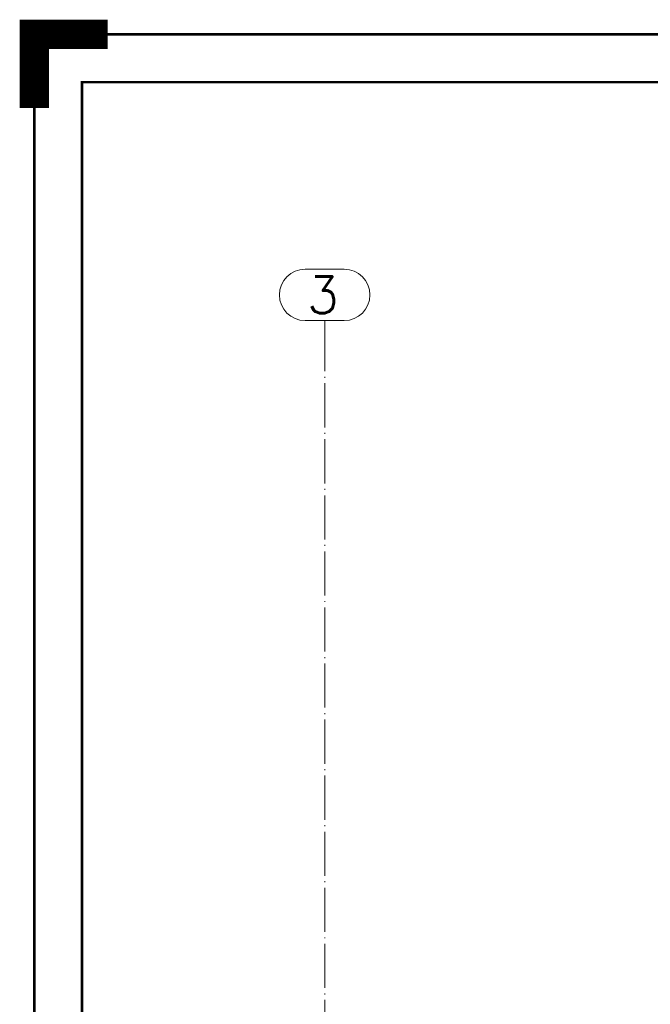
# Paper-space layout 'Layout1' of a CAD drawing. Extents: x -2 to 935, y -36 to 422.
# Tile 12 of 63: x -2 to 84, y 288 to 422. Entities that reach past the tile are written whole.
import ezdxf
from ezdxf.enums import TextEntityAlignment as Align

# ---------------------------------------------------------------- set-up
doc = ezdxf.new("R2010")
doc.units = 0
doc.linetypes.add('ACAD_ISO04W100', pattern=[30.5, 24, -3, 0.5, -3])
doc.linetypes.add('HP_01_CER_B', pattern=[8, 5, -1, 1, -1])
doc.layers.get('DEFPOINTS').update_dxf_attribs({"color": 132, "linetype": 'CONTINUOUS'})
doc.layers.add('RAMECEK_HP', color=251, linetype='CONTINUOUS')
doc.layers.add('SS_1.ET-HALA_TaO-RASTR', color=7, linetype='HP_01_CER_B', lineweight=13)
doc.styles.add('ROMANS', font='romans.shx', dxfattribs={"width": 0.8})
doc.styles.add('romans.shx', font='romans.shx', dxfattribs={"height": 5})

# ---------------------------------------------------------------- blocks, each defined once
blk = doc.blocks.new('*U6')
at = {"layer": 'RAMECEK_HP', "lineweight": 40, "const_width": 4}
blk.add_lwpolyline([(0, 410), (0, 420), (10, 420)], dxfattribs=at)
at = {"layer": 'RAMECEK_HP', "lineweight": 35, "const_width": 0.35}
for points in [[(0, 420), (0, 0), (743, 0), (743, 420)], [(6.5, 413.5), (6.5, 6.5), (736.5, 6.5), (736.5, 413.5)]]:
    blk.add_lwpolyline(points, close=True, dxfattribs=at)
at = {"layer": 'DEFPOINTS', "style": 'ROMANS', "width": 0.8}
blk.add_attdef('TISK', text='', height=10, dxfattribs=at).set_placement((743, -33), align=Align.RIGHT)

psp = doc.layouts.get("Layout1")

# ---------------------------------------------------------------- linework, layer by layer
at = {"layer": 'SS_1.ET-HALA_TaO-RASTR', "linetype": 'Continuous', "ltscale": 0.25}
for p, q in [((42.1944, 388.0659), (36.8611, 388.0659)), ((36.8611, 381.0659), (42.1944, 381.0659))]:
    psp.add_line(p, q, dxfattribs=at)
at = {"layer": 'SS_1.ET-HALA_TaO-RASTR', "linetype": 'ACAD_ISO04W100', "ltscale": 0.25}
for p, q in [((39.5277, 376.0659), (39.5277, 381.0659)), ((39.5277, 175.9277), (39.5277, 376.0669)), ((39.5277, 376.0669), (39.5277, 376.0659))]:
    psp.add_line(p, q, dxfattribs=at)
at = {"layer": 'SS_1.ET-HALA_TaO-RASTR', "linetype": 'Continuous', "ltscale": 0.25}
for centre, start, end in [((36.8611, 384.5659), 90, 270), ((42.1944, 384.5659), 270, 90)]:
    psp.add_arc(centre, 3.5, start, end, dxfattribs=at)

# ---------------------------------------------------------------- block references
at = {"layer": 'RAMECEK_HP'}
psp.add_blockref('*U6', (0, 0), dxfattribs=at)

# ---------------------------------------------------------------- texts
at = {"layer": 'SS_1.ET-HALA_TaO-RASTR', "color": 7, "style": 'romans.shx'}
psp.add_text('3', height=5, dxfattribs=at).set_placement((37.1482, 382.0659))

doc.saveas('drawing.dxf')
